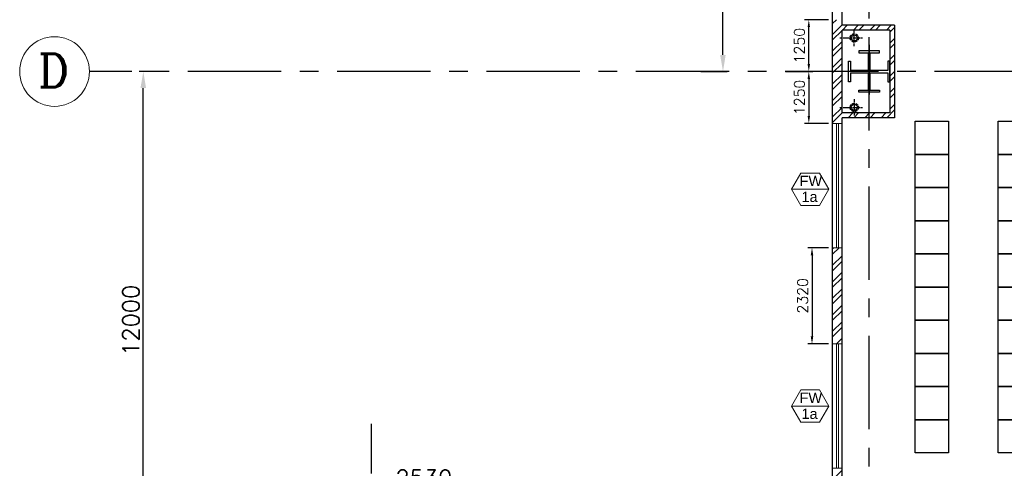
# Model space of a CAD drawing. Header units: inches. Extents: x 306235 to 1392759, y -66369 to 421098.
# Tile 60 of 91: x 395717 to 419458, y 139555 to 150375. Entities that reach past the tile are written whole.
import ezdxf
from ezdxf.enums import TextEntityAlignment as Align

# ---------------------------------------------------------------- set-up
doc = ezdxf.new("R2010")
doc.units = ezdxf.units.IN
doc.header["$LTSCALE"] = 1800
doc.header["$MEASUREMENT"] = 0
for name, pattern in [('CENTER', [2, 1.25, -0.25, 0.25, -0.25]), ('CENTER2', [1.125, 0.75, -0.125, 0.125, -0.125]), ('HIDDEN2', [0.1875, 0.125, -0.0625])]:
    doc.linetypes.add(name, pattern=pattern)
doc.layers.get('0').update_dxf_attribs({"color": 253, "lineweight": 9})
for name, color, linetype, lineweight in [('2CON', 1, 'Continuous', 13), ('A-WIN TAG', 3, 'Continuous', 13), ('A-WIN TAG TEXT', 3, 'Continuous', 13), ('dimension line', 4, 'Continuous', 13), ('PARTITION WALL', 4, 'Continuous', 9), ('WALL HATCH', 251, 'Continuous', 13), ('WINDOW', 3, 'Continuous', 13)]:
    doc.layers.add(name, color=color, linetype=linetype, lineweight=lineweight)
for name, color, linetype in [('CEN', 2, 'CENTER'), ('COL', 1, 'Continuous'), ('FORMAT', 9, 'Continuous'), ('GRID', 251, 'CENTER'), ('panel', 6, 'Continuous'), ('RAIN WATER', 6, 'Continuous'), ('TEXT', 3, 'Continuous'), ('WALL', 6, 'Continuous')]:
    doc.layers.add(name, color=color, linetype=linetype)
doc.styles.add('ROAMNS', font='ROMANS.shx')
doc.styles.add('ROMANC', font='ROMANC.SHX')
doc.styles.add('ROMANS', font='romans.shx')
doc.styles.get("Standard").update_dxf_attribs({"font": 'arial.ttf'})
doc.dimstyles.new('DIM INT 2.5', dxfattribs={"dimtxt": 250, "dimasz": 180, "dimexe": 100, "dimexo": 100, "dimgap": 100, "dimtad": 1, "dimdec": 0, "dimzin": 13, "dimdsep": 46, "dimlunit": 5, "dimtxsty": 'ROAMNS', "dimcen": 0.09, "dimclrd": 9, "dimclre": 9, "dimclrt": 4, "dimadec": 0, "dimazin": 0, "dimtfac": 1, "dimtdec": 0, "dimtix": 1, "dimtmove": 2, "dimatfit": 3, "dimfxl": 1, "dimtolj": 1, "dimtzin": 13, "dimarcsym": 0})
doc.dimstyles.new('DIM100 x2', dxfattribs={"dimscale": 0, "dimtxt": 400, "dimasz": 400, "dimexe": 100, "dimexo": 100, "dimgap": 100, "dimtad": 1, "dimdec": 0, "dimzin": 13, "dimdsep": 46, "dimtxsty": 'ROMANS', "dimblk2": 'OBLIQUE', "dimcen": 100, "dimdle": 100, "dimclrd": 9, "dimclre": 9, "dimclrt": 4, "dimadec": 0, "dimazin": 0, "dimtfac": 1.1, "dimtdec": 0, "dimtix": 1, "dimtmove": 2, "dimatfit": 3, "dimfxl": 1, "dimtolj": 1, "dimtzin": 13, "dimarcsym": 0})

# ---------------------------------------------------------------- blocks, each defined once
blk = doc.blocks.new('*D803')
at = {"layer": 'Defpoints', "color": 0, "transparency": 16777216}
for p in [(398697, 149125), (399398, 149125), (398067, 137125)]:
    blk.add_point(p, dxfattribs=at)
at = {"layer": 'dimension line', "color": 9, "lineweight": -2, "transparency": 16777216}
for p, q in [((399298, 149125), (398597, 149125)), ((398697, 137525), (398697, 148725)), ((398167, 137125), (398797, 137125))]:
    blk.add_line(p, q, dxfattribs=at)
at = {"layer": 'dimension line', "color": 9, "transparency": 16777216}
for points in [[(398630, 148725), (398764, 148725), (398697, 149125)], [(398630, 137525), (398764, 137525), (398697, 137125)]]:
    blk.add_solid(points, dxfattribs=at)
at = {"layer": 'dimension line', "color": 4, "transparency": 16777216, "insert": (398397, 143125), "char_height": 400, "attachment_point": 5, "rotation": 90, "style": 'ROMANS'}
blk.add_mtext('\\A1;12000', dxfattribs=at)
blk = doc.blocks.new('_Oblique')
at = {"color": 0, "linetype": 'ByBlock', "lineweight": -2}
blk.add_line((-0.5, -0.5), (0.5, 0.5), dxfattribs=at)
blk = doc.blocks.new('*D804')
at = {"layer": 'Defpoints', "color": 0, "transparency": 16777216}
for p in [(412674, 160125), (413024, 160125), (412044, 149125)]:
    blk.add_point(p, dxfattribs=at)
at = {"layer": 'dimension line', "color": 9, "lineweight": -2, "transparency": 16777216}
for p, q in [((412924, 160125), (412574, 160125)), ((412674, 149525), (412674, 159725)), ((412144, 149125), (412774, 149125))]:
    blk.add_line(p, q, dxfattribs=at)
at = {"layer": 'dimension line', "color": 9, "transparency": 16777216}
for points in [[(412607, 159725), (412740, 159725), (412674, 160125)], [(412607, 149525), (412740, 149525), (412674, 149125)]]:
    blk.add_solid(points, dxfattribs=at)
at = {"layer": 'dimension line', "color": 4, "transparency": 16777216, "insert": (412374, 154625), "char_height": 400, "attachment_point": 5, "rotation": 90, "style": 'ROMANS'}
blk.add_mtext('\\A1;11000', dxfattribs=at)
blk = doc.blocks.new('CCR ROOM')
at = {"layer": 'panel', "color": 8}
for points in [[(-69956, 131187), (-70756, 131187), (-70756, 131987), (-69956, 131987)], [(-67956, 131187), (-68756, 131187), (-68756, 131987), (-67956, 131987)], [(-69956, 130387), (-70756, 130387), (-70756, 131187), (-69956, 131187)], [(-67956, 130387), (-68756, 130387), (-68756, 131187), (-67956, 131187)], [(-69956, 129587), (-70756, 129587), (-70756, 130387), (-69956, 130387)], [(-67956, 129587), (-68756, 129587), (-68756, 130387), (-67956, 130387)], [(-69956, 128787), (-70756, 128787), (-70756, 129587), (-69956, 129587)], [(-67956, 128787), (-68756, 128787), (-68756, 129587), (-67956, 129587)], [(-69956, 127987), (-70756, 127987), (-70756, 128787), (-69956, 128787)], [(-67956, 127987), (-68756, 127987), (-68756, 128787), (-67956, 128787)], [(-69956, 127187), (-70756, 127187), (-70756, 127987), (-69956, 127987)], [(-67956, 127187), (-68756, 127187), (-68756, 127987), (-67956, 127987)], [(-69956, 126387), (-70756, 126387), (-70756, 127187), (-69956, 127187)], [(-67956, 126387), (-68756, 126387), (-68756, 127187), (-67956, 127187)], [(-69956, 125587), (-70756, 125587), (-70756, 126387), (-69956, 126387)], [(-67956, 125587), (-68756, 125587), (-68756, 126387), (-67956, 126387)], [(-69956, 124787), (-70756, 124787), (-70756, 125587), (-69956, 125587)], [(-67956, 124787), (-68756, 124787), (-68756, 125587), (-67956, 125587)], [(-69956, 123987), (-70756, 123987), (-70756, 124787), (-69956, 124787)], [(-67956, 123987), (-68756, 123987), (-68756, 124787), (-67956, 124787)]]:
    blk.add_lwpolyline(points, close=True, dxfattribs=at)
blk = doc.blocks.new('COL')
at = {"layer": 'CEN'}
for p, q in [((68089, 138821), (68089, 137619)), ((68313, 138175), (67864, 138175))]:
    blk.add_line(p, q, dxfattribs=at)
at = {"layer": 'COL'}
for p, q in [((68339, 138675), (67839, 138675)), ((67839, 138675), (67839, 138625)), ((68339, 138625), (68339, 138675)), ((67589, 137923), (67589, 138423)), ((67589, 138423), (67639, 138423)), ((67639, 138423), (67639, 138198)), ((67839, 138625), (68063, 138625)), ((68063, 138625), (68063, 138198)), ((68114, 138198), (68114, 138625)), ((68114, 138625), (68339, 138625)), ((68589, 138423), (68539, 138423)), ((68539, 138423), (68539, 138198)), ((68589, 137923), (68589, 138423)), ((68063, 138198), (67639, 138198)), ((68539, 138198), (68114, 138198)), ((67639, 138147), (68063, 138147)), ((67639, 138147), (67639, 137923)), ((68063, 138147), (68063, 137725)), ((68114, 137725), (68114, 138147)), ((68114, 138147), (68539, 138147)), ((68539, 138147), (68539, 137923)), ((67639, 137923), (67589, 137923)), ((67839, 137675), (67839, 137725)), ((67839, 137725), (68063, 137725)), ((68114, 137725), (68339, 137725)), ((68339, 137725), (68339, 137675)), ((68539, 137923), (68589, 137923)), ((68339, 137675), (67839, 137675))]:
    blk.add_line(p, q, dxfattribs=at)
blk = doc.blocks.new('*D929')
at = {"layer": 'Defpoints', "color": 0, "transparency": 16777216}
for p in [(406728, 139016), (404198, 138774), (406728, 138075)]:
    blk.add_point(p, dxfattribs=at)
at = {"layer": 'dimension line', "color": 9, "lineweight": -2, "transparency": 16777216}
for p, q in [((404198, 138874), (404198, 139116)), ((404598, 139016), (406328, 139016)), ((406728, 138175), (406728, 139116))]:
    blk.add_line(p, q, dxfattribs=at)
at = {"layer": 'dimension line', "color": 9, "transparency": 16777216}
for points in [[(404598, 139083), (404598, 138950), (404198, 139016)], [(406328, 139083), (406328, 138950), (406728, 139016)]]:
    blk.add_solid(points, dxfattribs=at)
at = {"layer": 'dimension line', "color": 4, "transparency": 16777216, "insert": (405463, 139316), "char_height": 400, "attachment_point": 5, "style": 'ROMANS'}
blk.add_mtext('\\A1;2530', dxfattribs=at)
blk = doc.blocks.new('*D965')
at = {"layer": 'Defpoints', "color": 0, "transparency": 16777216}
for p in [(414081, 149125), (414744, 147875), (415318, 147875)]:
    blk.add_point(p, dxfattribs=at)
at = {"layer": 'WALL', "color": 9, "lineweight": -2, "transparency": 16777216}
for p, q in [((414181, 149125), (414844, 149125)), ((414744, 148945), (414744, 148055)), ((415218, 147875), (414644, 147875))]:
    blk.add_line(p, q, dxfattribs=at)
at = {"layer": 'WALL', "color": 9, "transparency": 16777216}
for points in [[(414714, 148945), (414774, 148945), (414744, 149125)], [(414714, 148055), (414774, 148055), (414744, 147875)]]:
    blk.add_solid(points, dxfattribs=at)
at = {"layer": 'WALL', "color": 4, "transparency": 16777216, "insert": (414519, 148500), "char_height": 250, "attachment_point": 5, "rotation": 90, "style": 'ROAMNS', "bg_fill": 3, "box_fill_scale": 1.25, "bg_fill_color": 256, "bg_fill_true_color": 13158600, "bg_fill_transparency": 0}
blk.add_mtext('\\A1;1250', dxfattribs=at)
blk = doc.blocks.new('*D966')
at = {"layer": 'Defpoints', "color": 0, "transparency": 16777216}
for p in [(414744, 150375), (415318, 150375), (414081, 149125)]:
    blk.add_point(p, dxfattribs=at)
at = {"layer": 'WALL', "color": 9, "lineweight": -2, "transparency": 16777216}
for p, q in [((415218, 150375), (414644, 150375)), ((414744, 149305), (414744, 150195)), ((414181, 149125), (414844, 149125))]:
    blk.add_line(p, q, dxfattribs=at)
at = {"layer": 'WALL', "color": 9, "transparency": 16777216}
for points in [[(414714, 150195), (414774, 150195), (414744, 150375)], [(414714, 149305), (414774, 149305), (414744, 149125)]]:
    blk.add_solid(points, dxfattribs=at)
at = {"layer": 'WALL', "color": 4, "transparency": 16777216, "insert": (414519, 149750), "char_height": 250, "attachment_point": 5, "rotation": 90, "style": 'ROAMNS', "bg_fill": 3, "box_fill_scale": 1.25, "bg_fill_color": 256, "bg_fill_true_color": 13158600, "bg_fill_transparency": 0}
blk.add_mtext('\\A1;1250', dxfattribs=at)
blk = doc.blocks.new('*D967')
at = {"layer": 'Defpoints', "color": 0, "transparency": 16777216}
for p in [(415318, 144875), (414821, 142555), (415318, 142555)]:
    blk.add_point(p, dxfattribs=at)
at = {"layer": 'WALL', "color": 9, "lineweight": -2, "transparency": 16777216}
for p, q in [((415218, 144875), (414721, 144875)), ((414821, 144695), (414821, 142735)), ((415218, 142555), (414721, 142555))]:
    blk.add_line(p, q, dxfattribs=at)
at = {"layer": 'WALL', "color": 9, "transparency": 16777216}
for points in [[(414791, 144695), (414851, 144695), (414821, 144875)], [(414791, 142735), (414851, 142735), (414821, 142555)]]:
    blk.add_solid(points, dxfattribs=at)
at = {"layer": 'WALL', "color": 4, "transparency": 16777216, "insert": (414596, 143715), "char_height": 250, "attachment_point": 5, "rotation": 90, "style": 'ROAMNS', "bg_fill": 3, "box_fill_scale": 1.25, "bg_fill_color": 256, "bg_fill_true_color": 13158600, "bg_fill_transparency": 0}
blk.add_mtext('\\A1;2320', dxfattribs=at)

msp = doc.modelspace()

# ---------------------------------------------------------------- hatches: boundary and pattern name
at = {"layer": 'WALL HATCH'}
h = msp.add_hatch(dxfattribs=at)
h.set_pattern_fill('ANSI32', color=256, scale=750, style=0)
h.paths.add_polyline_path([(415547.7, 170875.3), (416197.7, 170875.3), (416197.7, 171105.3), (415317.7, 171105.3), (415317.7, 170125.3), (415547.7, 170125.3)])
h.paths.add_polyline_path([(415547.7, 170125.3), (415317.7, 170125.3), (415317.7, 168875.3), (415547.7, 168875.3)])
h.paths.add_polyline_path([(415547.7, 165875.3), (415317.7, 165875.3), (415317.7, 164375.3), (415547.7, 164375.3)])
h.paths.add_polyline_path([(415547.7, 161375.3), (415317.7, 161375.3), (415317.7, 160125.3), (415547.7, 160125.3)])
h.paths.add_polyline_path([(415547.7, 160125.3), (415317.7, 160125.3), (415317.7, 158875.3), (415547.7, 158875.3)])
h.paths.add_polyline_path([(415547.7, 139555), (415317.7, 139555), (415317.7, 138305), (413817.7, 138305), (413817.7, 138075), (414517.7, 138075), (414517.7, 137909.3), (414747.7, 137909.3), (414747.7, 138075), (415547.7, 138075)])
h.paths.add_polyline_path([(415317.7, 152875.3), (415547.7, 152875.3), (415547.7, 156375.3), (415317.7, 156375.3)])
h.paths.add_polyline_path([(415547.7, 150375.3), (415317.7, 150375.3), (415317.7, 149125.3), (415547.7, 149125.3)])
h.paths.add_polyline_path([(415317.7, 147875.3), (415547.7, 147875.3), (415547.7, 149125.3), (415317.7, 149125.3)])
h.paths.add_polyline_path([(415547.7, 144875.3), (415317.7, 144875.3), (415317.7, 142555), (415547.7, 142555)])
h = msp.add_hatch(dxfattribs=at)
h.set_pattern_fill('ANSI32', color=256, scale=750, style=0)
h.paths.add_polyline_path([(416197.7, 150240.2), (415547.7, 150240.2), (415547.7, 150125.2), (416197.7, 150125.2)])
h.paths.add_polyline_path([(416812.7, 150240.2), (416197.7, 150240.2), (416197.7, 150125.2), (416697.7, 150125.2), (416697.7, 149125.3), (416812.7, 149125.3)])
h.paths.add_polyline_path([(416812.7, 149125.3), (416697.7, 149125.3), (416697.7, 148125.4), (416197.7, 148125.4), (416197.7, 148010.4), (416812.7, 148010.4)])
h.paths.add_polyline_path([(415547.7, 148125.4), (415547.7, 148010.4), (416197.7, 148010.4), (416197.7, 148125.4)])

# ---------------------------------------------------------------- linework, layer by layer
msp.add_circle((396557.4, 149125.3), 840.3)
msp.add_circle((396557.4, 149125.3), 840.3)
at = {"layer": '2CON'}
for p, q in [((414323.4, 146286.9), (415223.4, 146286.9)), ((414323.4, 141055), (415223.4, 141055))]:
    msp.add_line(p, q, dxfattribs=at)
at = {"layer": 'A-WIN TAG'}
for points in [[(414998.4, 146676.6), (415223.4, 146286.9), (414998.4, 145897.1), (414548.4, 145897.1), (414323.4, 146286.9), (414548.4, 146676.6)], [(414998.4, 141444.7), (415223.4, 141055), (414998.4, 140665.3), (414548.4, 140665.3), (414323.4, 141055), (414548.4, 141444.7)]]:
    msp.add_lwpolyline(points, close=True, dxfattribs=at)
at = {"layer": 'GRID'}
for p, q in [((416197.7, 133300.7), (416197.7, 173625.3)), ((546023.4, 149125.3), (397397.7, 149125.3)), ((404197.7, 85427.5), (404197.7, 140625.3))]:
    msp.add_line(p, q, dxfattribs=at)
at = {"layer": 'RAIN WATER', "linetype": 'CENTER2', "ltscale": 0.05}
for p, q in [((415840.2, 149736.5), (415840.2, 150136.5)), ((415490.2, 149936.5), (416040.2, 149936.5)), ((415840.3, 148459.3), (415840.3, 148059.3)), ((415490.3, 148259.3), (416040.3, 148259.3))]:
    msp.add_line(p, q, dxfattribs=at)
at = {"layer": 'RAIN WATER', "linetype": 'HIDDEN2', "ltscale": 0.25}
for centre in [(415840.2, 149936.5), (415840.3, 148259.3)]:
    msp.add_circle(centre, 100, dxfattribs=at)
at = {"layer": 'RAIN WATER', "ltscale": 0.25}
for centre in [(415840.2, 149936.5), (415840.3, 148259.3)]:
    msp.add_circle(centre, 75, dxfattribs=at)
at = {"layer": 'WALL'}
for p, q in [((415317.7, 138305.3), (415317.7, 171105.3)), ((415547.7, 150240.2), (415547.7, 159010.4)), ((416812.7, 150240.2), (415547.7, 150240.2)), ((415547.7, 148125.4), (415547.7, 150125.2)), ((416697.7, 150125.2), (415547.7, 150125.2)), ((416697.7, 150125.2), (416697.7, 148125.4)), ((416812.7, 150240.2), (416812.7, 148010.4)), ((416697.7, 148125.4), (415547.7, 148125.4)), ((415547.7, 138190), (415547.7, 148010.4)), ((416812.7, 148010.4), (415547.7, 148010.4))]:
    msp.add_line(p, q, dxfattribs=at)
at = {"layer": 'WINDOW', "ltscale": 100}
for p, q in [((415409.1, 147875.3), (415409.1, 144875.3)), ((415459.1, 147875.3), (415459.1, 144875.3)), ((415409.1, 139555), (415409.1, 142555)), ((415459.1, 139555), (415459.1, 142555))]:
    msp.add_line(p, q, dxfattribs=at)
for points in [[(415317.7, 144875.3), (415547.7, 144875.3), (415547.7, 147875.3), (415317.7, 147875.3)], [(415317.7, 142555), (415547.7, 142555), (415547.7, 139555), (415317.7, 139555)]]:
    msp.add_lwpolyline(points, close=True, dxfattribs=at)

# ---------------------------------------------------------------- block references
at = {"layer": 'FORMAT'}
msp.add_blockref('COL', (348108.9, 10950.4), dxfattribs=at)
at = {"layer": 'PARTITION WALL'}
msp.add_blockref('CCR ROOM', (488068.3, 15938.7), dxfattribs=at)

# ---------------------------------------------------------------- texts
at = {"layer": 'A-WIN TAG TEXT'}
for s, p in [('FW', (414793.1, 146486.8)), ('1a', (414761.9, 146101)), ('FW', (414793.1, 141254.9)), ('1a', (414761.9, 140869.1))]:
    msp.add_text(s, height=250, dxfattribs=at).set_placement(p, align=Align.MIDDLE)
at = {"layer": 'TEXT', "style": 'ROMANC'}
msp.add_text('D', height=800, dxfattribs=at).set_placement((396159.6, 148749.3))

# ---------------------------------------------------------------- dimensions: what is measured, and where the dimension line sits
at = {"layer": 'dimension line'}
for base, p1, p2, picture, middle in [((412673.6, 160125.3), (412044, 149125.3), (413024.4, 160125.3), '*D804', (412373.6, 154625.3)), ((398696.9, 149125.3), (398067.2, 137125.3), (399397.7, 149125.3), '*D803', (398396.9, 143125.3))]:
    dim = msp.add_linear_dim(base=base, p1=p1, p2=p2, angle=90, dimstyle='DIM100 x2', override={"dimscale": 1}, dxfattribs=at)
    dim.commit()
    dim.dimension.update_dxf_attribs({"geometry": picture, "text_midpoint": middle})
dim = msp.add_linear_dim(base=(406727.7, 139016.3), p1=(404197.7, 138773.7), p2=(406727.7, 138075), dimstyle='DIM100 x2', override={"dimscale": 1}, dxfattribs=at)
dim.commit()
dim.dimension.update_dxf_attribs({"geometry": '*D929', "text_midpoint": (405462.7, 139316.3)})

# ---------------------------------------------------------------- next in the draw order: dimensions: what is measured, and where the dimension line sits
at = {"layer": 'WALL', "color": 1, "true_color": 0xff0000}
for base, p1, p2, picture, middle in [((414744, 147875.3), (414081.1, 149125.3), (415317.7, 147875.3), '*D965', (414519, 148500.3)), ((414821.2, 142555), (415317.7, 144875.3), (415317.7, 142555), '*D967', (414596.2, 143715.1))]:
    dim = msp.add_linear_dim(base=base, p1=p1, p2=p2, angle=90, dimstyle='DIM INT 2.5', override={"dimfxl": 0.18, "dimtfill": 1, "dimarcsym": 2}, dxfattribs=at)
    dim.commit()
    dim.dimension.update_dxf_attribs({"geometry": picture, "text_midpoint": middle})

# ---------------------------------------------------------------- next in the draw order: dimensions: what is measured, and where the dimension line sits
dim = msp.add_linear_dim(base=(414744, 150375.3), p1=(414081.1, 149125.3), p2=(415317.7, 150375.3), angle=270, dimstyle='DIM INT 2.5', override={"dimfxl": 0.18, "dimtfill": 1, "dimarcsym": 2}, dxfattribs=at)
dim.commit()
dim.dimension.update_dxf_attribs({"geometry": '*D966', "text_midpoint": (414519, 149750.3)})

doc.saveas('drawing.dxf')
